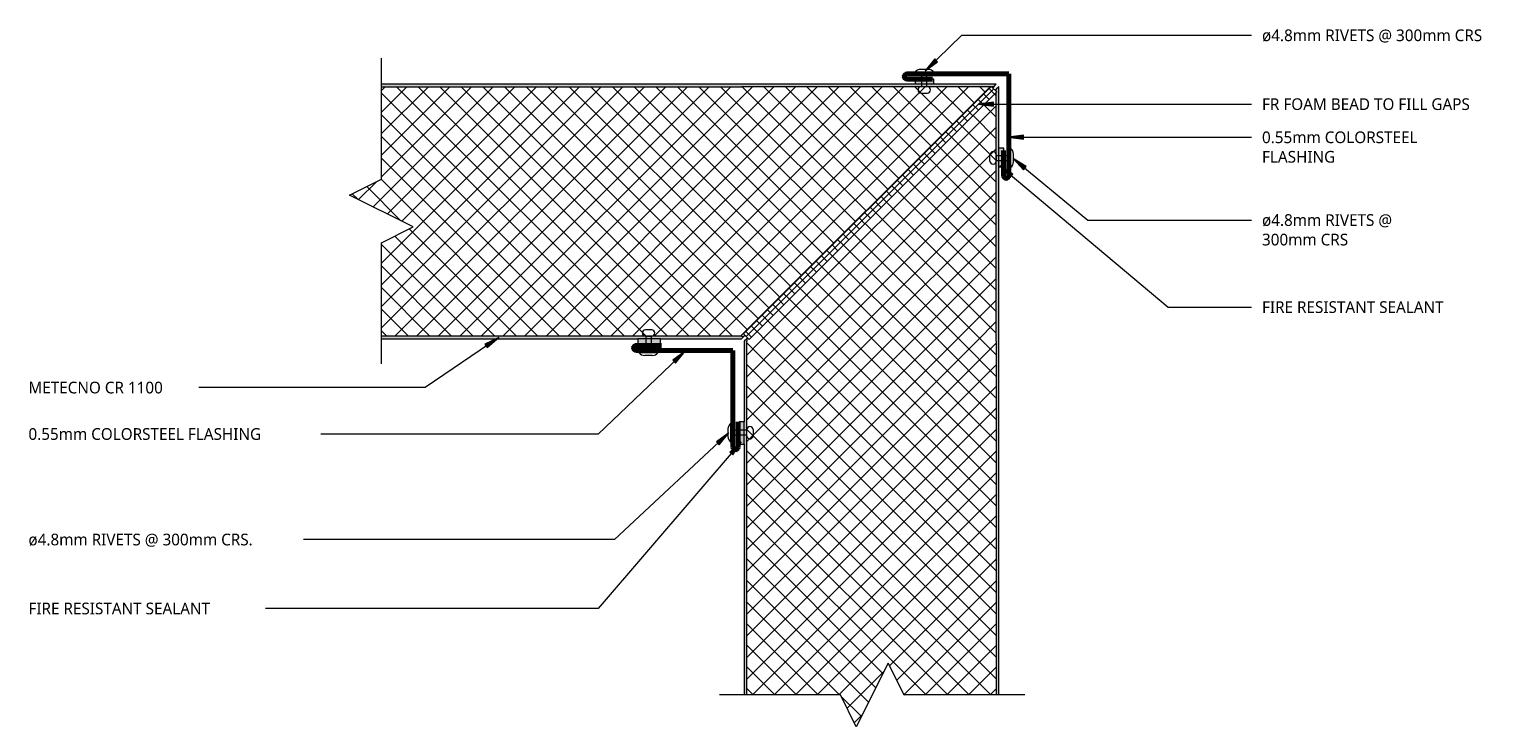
# Model space of a CAD drawing. Header units: millimetres. Extents: x 2692 to 3266, y 2387 to 2661.
import ezdxf

# ---------------------------------------------------------------- set-up
doc = ezdxf.new("R2010")
doc.units = ezdxf.units.MM
for name, color, linetype, lineweight in [('A-DETL', 90, 'Continuous', 13), ('A-DETL-GENF', 92, 'Continuous', 13), ('G-ANNO-TEXT', 231, 'Continuous', 9)]:
    doc.layers.add(name, color=color, linetype=linetype, lineweight=lineweight)
doc.styles.add('Yu Gothic', font='Yu Gothic.ttf', dxfattribs={"height": 4.6})
pattern_1 = [(315, (-2386.018, 2972.402), (4.242641, 4.242641), []), (45, (-2386.018, 2972.402), (-4.242641, 4.242641), [])]
pattern_2 = [(45, (-2796.394, -2539.518), (-4.242641, 4.242641), []), (135, (-2796.394, -2539.518), (-4.242641, -4.242641), [])]

# ---------------------------------------------------------------- blocks, each defined once
blk = doc.blocks.new('Fridge Freezer Panel_Horizontal Section1 - 100mm 2-5937037-20 ROOF TO WALL CLEAN ROOM3')
at = {"layer": 'A-DETL-GENF'}
h = blk.add_hatch(dxfattribs=at)
h.set_pattern_fill('FP_1', color=256, style=0, pattern_type=2)
h.set_pattern_definition(pattern_1)
h.paths.add_polyline_path([(1, -44.02), (26, -56.52), (13.5, -62.77), (13.5, -99), (152.5, -99), (152.5, -1), (13.5, -1), (13.5, -37.77)])
h = blk.add_hatch(color=256, dxfattribs=at)
h.paths.add_polyline_path([(13.5, -0.09), (13.5, -1), (152.5, -1), (152.5, 0), (13.5, 0)])
h.paths.add_polyline_path([(13.5, -99.09), (13.5, -100), (152.5, -100), (152.5, -99), (13.5, -99)])
h = blk.add_hatch(color=256, dxfattribs=at)
h.paths.add_polyline_path([(152.5, -1), (153.5, -1), (152.5, 0)])
h.paths.add_polyline_path([(152.5, -99.21), (152.5, -100), (252.5, -100), (251.5, -99), (250.67, -99), (250.46, -99.21), (250.26, -99), (152.5, -99)])
h = blk.add_hatch(dxfattribs=at)
h.set_pattern_fill('FP_1', color=256, style=0, pattern_type=2)
h.set_pattern_definition(pattern_1)
h.paths.add_polyline_path([(152.5, -1), (152.5, -99), (250.25, -98.99), (153.2, -1.95), (153.83, -1.33), (153.5, -1), (153.2, -1)])
h.paths.add_polyline_path([(250.67, -99), (251.49, -98.99), (251.08, -98.58), (250.68, -98.99)])
for p, q in [((112.04, 0), (13.5, 0)), ((152.5, 0), (120.87, 0)), ((153.5, -1), (152.5, 0)), ((13.5, -1), (152.5, -1)), ((153.5, -1), (152.5, -1)), ((153.83, -1.33), (153.5, -1)), ((152.5, -99), (13.5, -99)), ((13.5, -100), (152.5, -100)), ((152.5, -99), (250.26, -99)), ((152.5, -100), (252.5, -100)), ((250.67, -99), (251.5, -99)), ((251.5, -99), (251.08, -98.58)), ((252.5, -100), (251.5, -99))]:
    blk.add_line(p, q, dxfattribs=at)
blk = doc.blocks.new('Fridge Freezer Panel_Horizontal Section1 - 100mm 2-5937038-20 ROOF TO WALL CLEAN ROOM3')
at = {"layer": 'A-DETL-GENF'}
h = blk.add_hatch(dxfattribs=at)
h.set_pattern_fill('FP_2', color=256, style=0, pattern_type=2)
h.set_pattern_definition(pattern_2)
h.paths.add_polyline_path([(175, 1), (175, 99), (33.51, 99), (33.51, 62.67), (21.01, 56.42), (46.01, 43.92), (33.51, 37.67), (33.51, 1), (46.01, 1)])
h = blk.add_hatch(color=256, dxfattribs=at)
h.paths.add_polyline_path([(175, 0), (175, 1), (33.51, 1), (33.51, 0), (143.1, 0)])
h.paths.add_polyline_path([(175, 99), (175, 100), (33.51, 100), (33.51, 99)])
h = blk.add_hatch(color=256, dxfattribs=at)
h.paths.add_polyline_path([(175, 0), (176, 1), (175, 1)])
h.paths.add_polyline_path([(274, 99), (275, 100), (175, 100), (175, 99), (272.88, 99), (273.03, 99.15), (273.18, 99)])
h = blk.add_hatch(dxfattribs=at)
h.set_pattern_fill('FP_2', color=256, style=0, pattern_type=2)
h.set_pattern_definition(pattern_2)
h.paths.add_polyline_path([(175.76, 1), (176, 1), (176.33, 1.33), (175.76, 1.9), (272.88, 99), (175, 99), (175, 1)])
h.paths.add_polyline_path([(273.59, 98.59), (274, 99), (273.18, 99)])
for p, q in [((175, 100), (33.51, 100)), ((33.51, 99), (175, 99)), ((275, 100), (175, 100)), ((272.88, 99), (175, 99)), ((274, 99), (273.18, 99)), ((273.59, 98.59), (274, 99)), ((274, 99), (275, 100)), ((175, 1), (33.51, 1)), ((33.51, 0), (134.27, 0)), ((143.1, 0), (175, 0)), ((175, 0), (176, 1)), ((175, 1), (176, 1)), ((176, 1), (176.33, 1.33))]:
    blk.add_line(p, q, dxfattribs=at)
blk = doc.blocks.new('Break Line _M_ - Break Line _M_-5882638-20 ROOF TO WALL CLEAN ROOM3')
at = {"layer": 'A-DETL-GENF'}
for p, q in [((6.25, 12.5), (-6.25, -12.5)), ((12.5, 0), (6.25, 12.5)), ((-12.5, 0), (-60, 0)), ((-6.25, -12.5), (-12.5, 0)), ((60, 0), (12.5, 0))]:
    blk.add_line(p, q, dxfattribs=at)
blk = doc.blocks.new('Pop Rivets - Rivet-5937034-20 ROOF TO WALL CLEAN ROOM3')
at = {"layer": 'A-DETL-GENF'}
for p, q in [((-1.24, 8.12), (1.17, 8.12)), ((1.17, 5.62), (-1.24, 5.62)), ((-1, 5.62), (-1, 0)), ((1, 5.62), (1, 0)), ((3.77, 0), (-3.77, 0)), ((-1.5, -1.16), (1.5, -1.16))]:
    blk.add_line(p, q, dxfattribs=at)
for centre, radius, start, end in [((-1.24, 6.87), 1.25, 90, 270), ((1.17, 6.87), 1.25, 270, 90), ((-1.5, 1.65), 2.8, 216, 270), ((1.5, 1.65), 2.8, 270, 324)]:
    blk.add_arc(centre, radius, start, end, dxfattribs=at)
blk = doc.blocks.new('Pop Rivets - Rivet-5937033-20 ROOF TO WALL CLEAN ROOM3')
at = {"layer": 'A-DETL-GENF'}
for p, q in [((3.77, 0), (-3.77, 0)), ((-1.5, 1.16), (1.5, 1.16)), ((-1, -5.68), (-1, 0)), ((1, -5.68), (1, 0)), ((1.17, -5.68), (-1.24, -5.68)), ((-1.24, -8.18), (1.17, -8.18))]:
    blk.add_line(p, q, dxfattribs=at)
for centre, radius, start, end in [((-1.5, -1.65), 2.8, 90, 144), ((1.5, -1.65), 2.8, 36, 90), ((-1.24, -6.93), 1.25, 90, 270), ((1.17, -6.93), 1.25, 270, 90)]:
    blk.add_arc(centre, radius, start, end, dxfattribs=at)
blk = doc.blocks.new('Pop Rivets - Rivet-5937453-20 ROOF TO WALL CLEAN ROOM3')
at = {"layer": 'A-DETL-GENF'}
for p, q in [((3.77, 0), (-3.77, 0)), ((-1.5, 1.16), (1.5, 1.16)), ((-1, -6.45), (-1, 0)), ((1, -6.45), (1, 0)), ((1.17, -6.45), (-1.24, -6.45)), ((-1.24, -8.95), (1.17, -8.95))]:
    blk.add_line(p, q, dxfattribs=at)
for centre, radius, start, end in [((-1.5, -1.65), 2.8, 90, 144), ((1.5, -1.65), 2.8, 36, 90), ((-1.24, -7.7), 1.25, 90, 270), ((1.17, -7.7), 1.25, 270, 90)]:
    blk.add_arc(centre, radius, start, end, dxfattribs=at)
blk = doc.blocks.new('Pop Rivets - Rivet-5937668-20 ROOF TO WALL CLEAN ROOM3')
at = {"layer": 'A-DETL-GENF'}
for p, q in [((-1.24, 8.72), (1.17, 8.72)), ((1.17, 6.22), (-1.24, 6.22)), ((-1, 6.22), (-1, 0)), ((1, 6.22), (1, 0)), ((3.77, 0), (-3.77, 0)), ((-1.5, -1.16), (1.5, -1.16))]:
    blk.add_line(p, q, dxfattribs=at)
for centre, radius, start, end in [((-1.24, 7.47), 1.25, 90, 270), ((1.17, 7.47), 1.25, 270, 90), ((-1.5, 1.65), 2.8, 216, 270), ((1.5, 1.65), 2.8, 270, 324)]:
    blk.add_arc(centre, radius, start, end, dxfattribs=at)

msp = doc.modelspace()

# ---------------------------------------------------------------- hatches: boundary and pattern name
at = {"layer": 'A-DETL-GENF'}
for points in [[(3046.9, 2639.52), (3046.9, 2641.52), (3039.55, 2641.52), (3039.55, 2639.52)], [(3074.41, 2607.02), (3074.41, 2614.37), (3072.4, 2614.37), (3072.4, 2607.02)], [(2939.5, 2537.52), (2939.5, 2539.52), (2930.66, 2539.52), (2930.66, 2537.52)], [(2972.4, 2498.06), (2972.4, 2506.89), (2970.4, 2506.89), (2970.4, 2498.06)]]:
    msp.add_hatch(color=9, dxfattribs=at).paths.add_polyline_path(points)
h = msp.add_hatch(dxfattribs=at)
h.set_pattern_fill('FP_3', color=252, style=0, pattern_type=2)
h.set_pattern_definition([(45, (0, 0), (-2.1213203, 2.1213203), []), (135, (0, 0), (-2.1213203, -2.1213203), [])])
h.paths.add_polyline_path([(2974.35, 2539.22), (3071.61, 2636.48), (3069.42, 2638.67), (2972.16, 2541.41)])
at = {"layer": 'G-ANNO-TEXT'}
for points in [[(3043.48, 2644.72), (3048.34, 2648.33), (3047.24, 2649.47)], [(3064.35, 2631.67), (3070.35, 2630.88), (3070.35, 2632.46)], [(3076.07, 2618.65), (3082.07, 2617.86), (3082.07, 2619.44)], [(3072.82, 2607.42), (3076.91, 2602.95), (3077.92, 2604.16)], [(3078, 2610.31), (3082.14, 2605.89), (3083.14, 2607.11)], [(2875.96, 2540.04), (2870.56, 2537.31), (2871.45, 2536)], [(2949.24, 2534.6), (2944.35, 2531.03), (2945.44, 2529.89)], [(2966.39, 2502.52), (2961.46, 2499.01), (2962.54, 2497.85)], [(2971.22, 2498.99), (2966.72, 2494.95), (2967.92, 2493.92)]]:
    msp.add_hatch(color=7, dxfattribs=at).paths.add_polyline_path(points)

# ---------------------------------------------------------------- linework, layer by layer
at = {"layer": 'A-DETL', "lineweight": 70}
for p, q in [((3076.29, 2643.52), (3036.29, 2643.52)), ((3036.29, 2641.52), (3046.29, 2641.52)), ((3076.29, 2603.52), (3076.29, 2643.52)), ((3074.29, 2603.52), (3074.29, 2613.52)), ((2929.97, 2536.89), (2939.97, 2536.89)), ((2929.97, 2534.89), (2967.97, 2534.89)), ((2967.97, 2496.89), (2967.97, 2534.89)), ((2969.97, 2496.89), (2969.97, 2506.89))]:
    msp.add_line(p, q, dxfattribs=at)
at = {"layer": 'A-DETL'}
for p, q in [((3039.55, 2641.52), (3039.55, 2639.52)), ((3046.9, 2641.52), (3039.55, 2641.52)), ((3046.9, 2639.52), (3046.9, 2641.52)), ((3069.42, 2638.67), (2972.16, 2541.41)), ((2974.35, 2539.22), (3071.61, 2636.48)), ((3071.61, 2636.48), (3069.42, 2638.67)), ((3074.41, 2614.37), (3072.4, 2614.37)), ((3074.41, 2607.02), (3074.41, 2614.37)), ((3072.4, 2607.02), (3074.41, 2607.02)), ((2930.66, 2539.52), (2930.66, 2537.52)), ((2939.5, 2539.52), (2930.66, 2539.52)), ((2930.66, 2537.52), (2939.5, 2537.52)), ((2939.5, 2537.52), (2939.5, 2539.52)), ((2972.16, 2541.41), (2974.35, 2539.22)), ((2972.4, 2506.89), (2970.4, 2506.89)), ((2970.4, 2506.89), (2970.4, 2498.06)), ((2972.4, 2498.06), (2972.4, 2506.89)), ((2970.4, 2498.06), (2972.4, 2498.06))]:
    msp.add_line(p, q, dxfattribs=at)
at = {"layer": 'A-DETL', "lineweight": 70}
for centre, start, end in [((3036.29, 2642.52), 90, 270), ((3075.29, 2603.52), 180, 0), ((2929.97, 2535.89), 90, 270), ((2968.97, 2496.89), 180, 0)]:
    msp.add_arc(centre, 1, start, end, dxfattribs=at)
at = {"layer": 'G-ANNO-TEXT', "color": 7}
for p, q in [((3043.48, 2644.72), (3057.94, 2658.73)), ((3057.94, 2658.73), (3171.71, 2658.73)), ((3047.24, 2649.47), (3043.48, 2644.72)), ((3043.48, 2644.72), (3048.34, 2648.33)), ((3048.34, 2648.33), (3047.24, 2649.47)), ((3070.35, 2632.46), (3064.35, 2631.67)), ((3064.35, 2631.67), (3070.35, 2630.88)), ((3064.35, 2631.67), (3171.71, 2631.67)), ((3070.35, 2630.88), (3070.35, 2632.46)), ((3082.07, 2619.44), (3076.07, 2618.65)), ((3076.07, 2618.65), (3082.07, 2617.86)), ((3076.07, 2618.65), (3171.71, 2618.65)), ((3082.07, 2617.86), (3082.07, 2619.44)), ((3072.82, 2607.42), (3076.91, 2602.95)), ((3077.92, 2604.16), (3072.82, 2607.42)), ((3072.82, 2607.42), (3138.91, 2551.92)), ((3078, 2610.31), (3082.14, 2605.89)), ((3083.14, 2607.11), (3078, 2610.31)), ((3078, 2610.31), (3107.41, 2586.13)), ((3082.14, 2605.89), (3083.14, 2607.11)), ((3076.91, 2602.95), (3077.92, 2604.16)), ((3107.41, 2586.13), (3171.71, 2586.13)), ((3138.91, 2551.92), (3171.71, 2551.92)), ((2875.96, 2540.04), (2847.04, 2520.31)), ((2875.96, 2540.04), (2870.56, 2537.31)), ((2871.45, 2536), (2875.96, 2540.04)), ((2870.56, 2537.31), (2871.45, 2536)), ((2949.24, 2534.6), (2915.1, 2502.06)), ((2949.24, 2534.6), (2944.35, 2531.03)), ((2945.44, 2529.89), (2949.24, 2534.6)), ((2944.35, 2531.03), (2945.44, 2529.89)), ((2788.43, 2520.31), (2749.56, 2520.31)), ((2847.04, 2520.31), (2788.43, 2520.31)), ((2820.55, 2502.06), (2789.12, 2502.06)), ((2915.1, 2502.06), (2820.55, 2502.06)), ((2971.22, 2498.99), (2915.1, 2433.5)), ((2966.39, 2502.52), (2921.49, 2460.6)), ((2966.39, 2502.52), (2961.46, 2499.01)), ((2961.46, 2499.01), (2962.54, 2497.85)), ((2962.54, 2497.85), (2966.39, 2502.52)), ((2971.22, 2498.99), (2966.72, 2494.95)), ((2967.92, 2493.92), (2971.22, 2498.99)), ((2966.72, 2494.95), (2967.92, 2493.92)), ((2801.29, 2460.6), (2783.43, 2460.6)), ((2921.49, 2460.6), (2801.29, 2460.6)), ((2774.37, 2433.5), (2771.13, 2433.5)), ((2915.1, 2433.5), (2774.37, 2433.5))]:
    msp.add_line(p, q, dxfattribs=at)

# ---------------------------------------------------------------- block references
at = {"layer": 'A-DETL-GENF'}
for name, p, rotation in [('Break Line _M_ - Break Line _M_-5882638-20 ROOF TO WALL CLEAN ROOM3', (2829.9, 2589.69), 270.0000000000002), ('Fridge Freezer Panel_Horizontal Section1 - 100mm 2-5937037-20 ROOF TO WALL CLEAN ROOM3', (2972.4, 2386.02), 90.00000000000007), ('Pop Rivets - Rivet-5937034-20 ROOF TO WALL CLEAN ROOM3', (3077.03, 2610.55), 89.99999999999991), ('Pop Rivets - Rivet-5937453-20 ROOF TO WALL CLEAN ROOM3', (2934.81, 2534.06), 180), ('Pop Rivets - Rivet-5937668-20 ROOF TO WALL CLEAN ROOM3', (2967.18, 2502.55), 269.9999999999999)]:
    msp.add_blockref(name, p, dxfattribs=dict(at, rotation=rotation))
for name, p in [('Pop Rivets - Rivet-5937033-20 ROOF TO WALL CLEAN ROOM3', (3043.17, 2644.2)), ('Fridge Freezer Panel_Horizontal Section1 - 100mm 2-5937038-20 ROOF TO WALL CLEAN ROOM3', (2796.39, 2539.52)), ('Break Line _M_ - Break Line _M_-5882638-20 ROOF TO WALL CLEAN ROOM3', (3022.68, 2399.52))]:
    msp.add_blockref(name, p, dxfattribs=at)

# ---------------------------------------------------------------- texts
at = {"layer": 'G-ANNO-TEXT', "color": 7, "char_height": 4.6, "attachment_point": 1, "style": 'Yu Gothic', "bg_fill": 3, "box_fill_scale": 1.25, "bg_fill_color": 9, "bg_fill_true_color": 13158600, "bg_fill_transparency": 0}
for s, insert, width in [('ø4.8mm RIVETS @ 300mm CRS', (3175.77, 2661.03), 104.8607), ('FR FOAM BEAD TO FILL GAPS', (3175.77, 2633.97), 104.059), ('0.55mm COLORSTEEL ', (3175.77, 2620.95), 77.6033), ('FLASHING', (3175.77, 2613.28), 36.0759), ('ø4.8mm RIVETS @ ', (3175.77, 2588.43), 63.9747), ('FIRE RESISTANT SEALANT', (3175.77, 2554.22), 91.8734), ('METECNO CR 1100', (2691.26, 2522.61), 65.7384), ('0.55mm COLORSTEEL FLASHING', (2691.26, 2504.36), 113.6793), ('FIRE RESISTANT SEALANT', (2691.26, 2435.8), 91.8734)]:
    msp.add_mtext(s, dxfattribs=dict(at, insert=insert, width=width))

# ---------------------------------------------------------------- next in the draw order: texts
for s, insert, width in [('300mm CRS', (3175.77, 2580.76), 40.8861), ('ø4.8mm RIVETS @ 300mm CRS.', (2691.26, 2462.9), 106.7848)]:
    msp.add_mtext(s, dxfattribs=dict(at, insert=insert, width=width))

doc.saveas('drawing.dxf')
